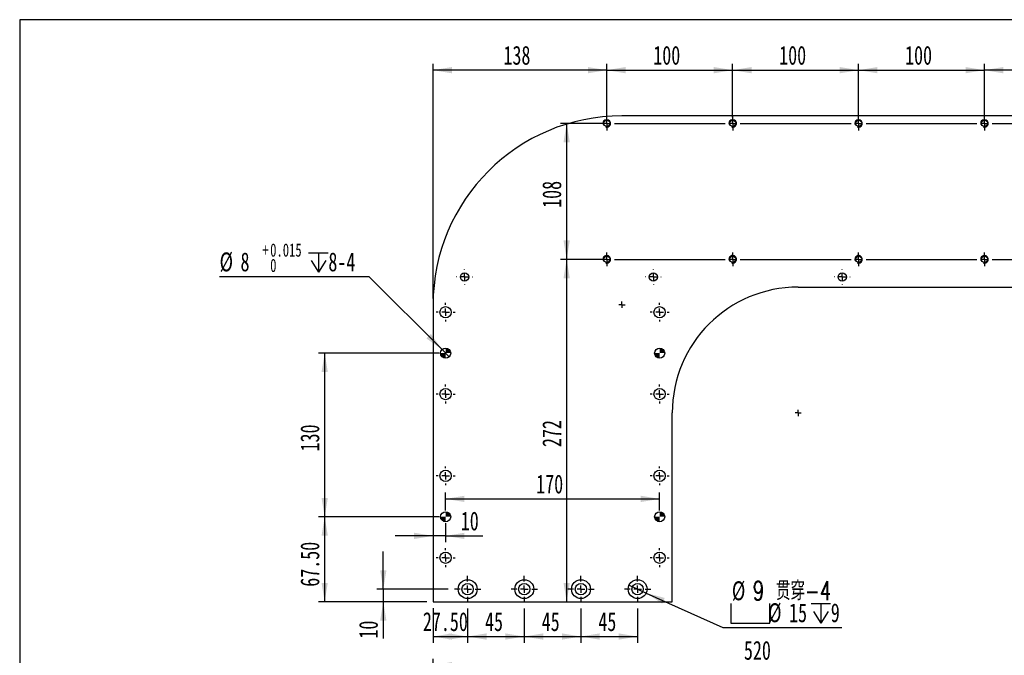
# Model space of a CAD drawing. Extents: x 20 to 448, y -22 to 279.
# Tile 3 of 5: x 20 to 176, y 178 to 279. Entities that reach past the tile are written whole.
import ezdxf

# ---------------------------------------------------------------- set-up
doc = ezdxf.new("R2010")
doc.units = 0
doc.linetypes.add('SLD-實線', pattern=[0])
doc.layers.get('0').update_dxf_attribs({"linetype": 'CONTINUOUS'})
doc.styles.add('SLDTEXTSTYLE0', font='TXT', dxfattribs={"width": 0.7})
doc.styles.add('SLDTEXTSTYLE1', font='TXT', dxfattribs={"width": 0.7, "bigfont": 'bigfont'})
doc.dimstyles.new('SLDDIMSTYLE0', dxfattribs={"dimtxt": 3, "dimasz": 3, "dimexe": 0, "dimexo": 0.0625, "dimgap": 0.75, "dimtad": 1, "dimlfac": 5, "dimrnd": 1e-09, "dimzin": 12, "dimdsep": 46, "dimtxsty": 'SLDTEXTSTYLE0', "dimsah": 1, "dimcen": 0.09, "dimadec": 0, "dimazin": 0, "dimtfac": 1, "dimtdec": 3, "dimtofl": 0, "dimtmove": 0, "dimatfit": 3, "dimfxl": 0, "dimtolj": 1, "dimtzin": 12, "dimarcsym": 0})
doc.dimstyles.new('SLDDIMSTYLE1', dxfattribs={"dimtxt": 3, "dimasz": 3, "dimexe": 0, "dimexo": 0.0625, "dimgap": 0.75, "dimtad": 1, "dimlfac": 5, "dimrnd": 1e-09, "dimzin": 4, "dimdsep": 46, "dimtxsty": 'SLDTEXTSTYLE0', "dimsah": 1, "dimcen": 0.09, "dimadec": 0, "dimazin": 0, "dimtfac": 1, "dimtdec": 3, "dimtofl": 0, "dimtmove": 0, "dimatfit": 3, "dimfxl": 0, "dimtolj": 1, "dimtzin": 12, "dimarcsym": 0})
doc.dimstyles.new('SLDDIMSTYLE2', dxfattribs={"dimtxt": 3, "dimasz": 3, "dimexe": 0, "dimexo": 0.0625, "dimgap": 0.75, "dimtad": 1, "dimlfac": 5, "dimrnd": 1e-09, "dimzin": 12, "dimdsep": 46, "dimtxsty": 'SLDTEXTSTYLE0', "dimsah": 1, "dimcen": 0.09, "dimadec": 0, "dimazin": 0, "dimtfac": 1, "dimtdec": 3, "dimtmove": 0, "dimatfit": 0, "dimfxl": 0, "dimtolj": 1, "dimtzin": 12, "dimarcsym": 0})
doc.dimstyles.new('SLDDIMSTYLE3', dxfattribs={"dimtxt": 3, "dimasz": 3, "dimexe": 0, "dimexo": 0.0625, "dimgap": 0.75, "dimtad": 0, "dimtih": 1, "dimtoh": 1, "dimlfac": 5, "dimrnd": 1e-09, "dimzin": 12, "dimdsep": 46, "dimtxsty": 'SLDTEXTSTYLE0', "dimblk1": 'NONE', "dimsah": 1, "dimcen": 0, "dimadec": 0, "dimazin": 0, "dimtfac": 1, "dimtdec": 3, "dimtmove": 0, "dimatfit": 3, "dimldrblk": 'NONE', "dimfxl": 0, "dimtolj": 1, "dimtzin": 12, "dimarcsym": 0})
doc.dimstyles.new('SLDDIMSTYLE4', dxfattribs={"dimtxt": 3, "dimasz": 3, "dimexe": 0, "dimexo": 0.0625, "dimgap": 0.75, "dimtad": 0, "dimtih": 1, "dimtoh": 1, "dimlfac": 5, "dimrnd": 1e-09, "dimzin": 12, "dimdsep": 46, "dimtxsty": 'SLDTEXTSTYLE0', "dimblk1": 'NONE', "dimsah": 1, "dimcen": 0, "dimadec": 0, "dimazin": 0, "dimtol": 1, "dimtp": 0.015, "dimtfac": 1, "dimtdec": 3, "dimtmove": 0, "dimatfit": 3, "dimldrblk": 'NONE', "dimfxl": 0, "dimtolj": 1, "dimarcsym": 0})

# ---------------------------------------------------------------- blocks, each defined once
blk = doc.blocks.new('_D')
at = {"color": 7, "linetype": 'SLD-實線', "transparency": 16777216}
for p, q in [((91.16, 184.92), (91.16, 179.49)), ((100.16, 184.92), (100.16, 179.49)), ((91.16, 180.49), (100.16, 180.49))]:
    blk.add_line(p, q, dxfattribs=at)
for points in [[(91.16, 180.49), (94.16, 179.99), (94.16, 180.99)], [(100.16, 180.49), (97.16, 180.99), (97.16, 179.99)]]:
    blk.add_solid(points, dxfattribs=at)
at = {"color": 7, "linetype": 'SLD-實線', "transparency": 16777216, "insert": (93.92, 184.36), "char_height": 3, "attachment_point": 1, "style": 'SLDTEXTSTYLE0'}
blk.add_mtext('45', dxfattribs=at)
blk = doc.blocks.new('_D_1')
at = {"color": 7, "linetype": 'SLD-實線', "transparency": 16777216}
for p, q in [((85.66, 185.02), (85.66, 179.49)), ((91.16, 184.92), (91.16, 179.49)), ((85.66, 180.49), (91.16, 180.49))]:
    blk.add_line(p, q, dxfattribs=at)
for points in [[(85.66, 180.49), (88.66, 179.99), (88.66, 180.99)], [(91.16, 180.49), (88.16, 180.99), (88.16, 179.99)]]:
    blk.add_solid(points, dxfattribs=at)
at = {"color": 7, "linetype": 'SLD-實線', "transparency": 16777216, "insert": (84.05, 184.36), "char_height": 3, "attachment_point": 1, "style": 'SLDTEXTSTYLE0'}
blk.add_mtext('27.50', dxfattribs=at)
blk = doc.blocks.new('_D_2')
at = {"color": 7, "linetype": 'SLD-實線', "transparency": 16777216}
for p, q in [((100.16, 184.92), (100.16, 179.49)), ((109.16, 184.92), (109.16, 179.49)), ((100.16, 180.49), (109.16, 180.49))]:
    blk.add_line(p, q, dxfattribs=at)
for points in [[(100.16, 180.49), (103.16, 179.99), (103.16, 180.99)], [(109.16, 180.49), (106.16, 180.99), (106.16, 179.99)]]:
    blk.add_solid(points, dxfattribs=at)
at = {"color": 7, "linetype": 'SLD-實線', "transparency": 16777216, "insert": (102.92, 184.36), "char_height": 3, "attachment_point": 1, "style": 'SLDTEXTSTYLE0'}
blk.add_mtext('45', dxfattribs=at)
blk = doc.blocks.new('_D_3')
at = {"color": 7, "linetype": 'SLD-實線', "transparency": 16777216}
for p, q in [((109.16, 184.92), (109.16, 179.49)), ((118.16, 184.92), (118.16, 179.49)), ((109.16, 180.49), (118.16, 180.49))]:
    blk.add_line(p, q, dxfattribs=at)
for points in [[(109.16, 180.49), (112.16, 179.99), (112.16, 180.99)], [(118.16, 180.49), (115.16, 180.99), (115.16, 179.99)]]:
    blk.add_solid(points, dxfattribs=at)
at = {"color": 7, "linetype": 'SLD-實線', "transparency": 16777216, "insert": (111.92, 184.36), "char_height": 3, "attachment_point": 1, "style": 'SLDTEXTSTYLE0'}
blk.add_mtext('45', dxfattribs=at)
blk = doc.blocks.new('_D_4')
at = {"color": 7, "linetype": 'SLD-實線', "transparency": 16777216}
for p, q in [((77.76, 188.02), (77.76, 194.02)), ((88.06, 188.02), (76.76, 188.02)), ((77.76, 188.02), (77.76, 186.02)), ((84.66, 186.02), (76.76, 186.02)), ((77.76, 186.02), (77.76, 180.16))]:
    blk.add_line(p, q, dxfattribs=at)
for points in [[(77.76, 188.02), (78.26, 191.02), (77.26, 191.02)], [(77.76, 186.02), (77.26, 183.02), (78.26, 183.02)]]:
    blk.add_solid(points, dxfattribs=at)
at = {"color": 7, "linetype": 'SLD-實線', "transparency": 16777216, "insert": (73.89, 180.16), "char_height": 3, "attachment_point": 1, "rotation": 90, "style": 'SLDTEXTSTYLE0'}
blk.add_mtext('10', dxfattribs=at)
blk = doc.blocks.new('SW_SYMBOL_HOLE_SPOT')
at = {"color": 0, "linetype": 'SLD-實線'}
for p, q in [((0, 875), (0, 75)), ((1600, 75), (1600, 875)), ((0, 75), (1600, 75))]:
    blk.add_line(p, q, dxfattribs=at)
blk = doc.blocks.new('SW_SYMBOL_HOLE_DEPTH')
at = {"color": 0, "linetype": 'SLD-實線'}
for p, q in [((0, 875), (800, 875)), ((400, 875), (400, 75)), ((100, 555), (400, 75)), ((700, 555), (400, 75))]:
    blk.add_line(p, q, dxfattribs=at)
blk = doc.blocks.new('_D_5')
at = {"color": 7, "linetype": 'SLD-實線', "transparency": 16777216}
for p, q in [((116.8, 188.64), (119.53, 187.4)), ((119.53, 187.4), (131.71, 181.91)), ((131.71, 181.91), (150.6, 181.91))]:
    blk.add_line(p, q, dxfattribs=at)
blk.add_solid([(119.53, 187.4), (122.06, 185.71), (122.47, 186.62)], dxfattribs=at)
at = {"color": 7, "linetype": 'SLD-實線', "transparency": 16777216, "xscale": 0.003867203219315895, "yscale": 0.003867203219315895, "zscale": 0.003867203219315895}
for name, p in [('SW_SYMBOL_HOLE_SPOT', (132.96, 182.34)), ('SW_SYMBOL_HOLE_DEPTH', (145.71, 182.34))]:
    blk.add_blockref(name, p, dxfattribs=at)
at = {"color": 7, "linetype": 'SLD-實線', "transparency": 16777216, "char_height": 3, "attachment_point": 1}
for s, insert, style in [('%%c', (133.14, 189.26), 'SLDTEXTSTYLE0'), ('9 贯\\M+190FA-4', (136.46, 189.26), 'SLDTEXTSTYLE1'), ('%%c', (138.9, 185.77), 'SLDTEXTSTYLE0'), ('15', (142.22, 185.77), 'SLDTEXTSTYLE0'), ('9', (148.85, 185.77), 'SLDTEXTSTYLE0')]:
    blk.add_mtext(s, dxfattribs=dict(at, insert=insert, style=style))
blk = doc.blocks.new('_NONE')
blk = doc.blocks.new('_D_6')
at = {"color": 7, "linetype": 'SLD-實線', "transparency": 16777216}
for p, q in [((86.66, 199.52), (67.45, 199.52)), ((68.45, 186.02), (68.45, 199.52)), ((84.66, 186.02), (67.45, 186.02))]:
    blk.add_line(p, q, dxfattribs=at)
for points in [[(68.45, 199.52), (67.95, 196.52), (68.95, 196.52)], [(68.45, 186.02), (68.95, 189.02), (67.95, 189.02)]]:
    blk.add_solid(points, dxfattribs=at)
at = {"color": 7, "linetype": 'SLD-實線', "transparency": 16777216, "insert": (64.59, 188.4), "char_height": 3, "attachment_point": 1, "rotation": 90, "style": 'SLDTEXTSTYLE0'}
blk.add_mtext('67.50', dxfattribs=at)
blk = doc.blocks.new('_D_7')
at = {"color": 7, "linetype": 'SLD-實線', "transparency": 16777216}
for p, q in [((86.66, 225.52), (67.45, 225.52)), ((68.45, 199.52), (68.45, 225.52)), ((86.66, 199.52), (67.45, 199.52))]:
    blk.add_line(p, q, dxfattribs=at)
for points in [[(68.45, 225.52), (67.95, 222.52), (68.95, 222.52)], [(68.45, 199.52), (68.95, 202.52), (67.95, 202.52)]]:
    blk.add_solid(points, dxfattribs=at)
at = {"color": 7, "linetype": 'SLD-實線', "transparency": 16777216, "insert": (64.59, 209.9), "char_height": 3, "attachment_point": 1, "rotation": 90, "style": 'SLDTEXTSTYLE0'}
blk.add_mtext('130', dxfattribs=at)
blk = doc.blocks.new('_D_8')
at = {"color": 7, "linetype": 'SLD-實線', "transparency": 16777216}
for p, q in [((87.66, 198.52), (87.66, 195.48)), ((85.66, 196.48), (79.66, 196.48)), ((87.66, 196.48), (85.66, 196.48)), ((87.66, 196.48), (93.56, 196.48))]:
    blk.add_line(p, q, dxfattribs=at)
for points in [[(85.66, 196.48), (82.66, 196.98), (82.66, 195.98)], [(87.66, 196.48), (90.66, 195.98), (90.66, 196.98)]]:
    blk.add_solid(points, dxfattribs=at)
at = {"color": 7, "linetype": 'SLD-實線', "transparency": 16777216, "insert": (90.07, 200.35), "char_height": 3, "attachment_point": 1, "style": 'SLDTEXTSTYLE0'}
blk.add_mtext('10', dxfattribs=at)
blk = doc.blocks.new('_D_9')
at = {"color": 7, "linetype": 'SLD-實線', "transparency": 16777216}
for p, q in [((87.66, 200.52), (87.66, 203.36)), ((121.66, 200.52), (121.66, 203.36)), ((87.66, 202.36), (121.66, 202.36))]:
    blk.add_line(p, q, dxfattribs=at)
for points in [[(87.66, 202.36), (90.66, 201.86), (90.66, 202.86)], [(121.66, 202.36), (118.66, 202.86), (118.66, 201.86)]]:
    blk.add_solid(points, dxfattribs=at)
at = {"color": 7, "linetype": 'SLD-實線', "transparency": 16777216, "insert": (102.05, 206.22), "char_height": 3, "attachment_point": 1, "style": 'SLDTEXTSTYLE0'}
blk.add_mtext('170', dxfattribs=at)
blk = doc.blocks.new('_D_10')
at = {"color": 7, "linetype": 'SLD-實線', "transparency": 16777216}
for p, q in [((75.53, 237.65), (51.76, 237.65)), ((87.1, 226.08), (75.53, 237.65)), ((88.23, 224.95), (87.1, 226.08))]:
    blk.add_line(p, q, dxfattribs=at)
blk.add_solid([(87.1, 226.08), (85.33, 228.56), (84.62, 227.85)], dxfattribs=at)
at = {"color": 7, "linetype": 'SLD-實線', "transparency": 16777216, "xscale": 0.003867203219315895, "yscale": 0.003867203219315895, "zscale": 0.003867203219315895}
blk.add_blockref('SW_SYMBOL_HOLE_DEPTH', (65.9, 238.08), dxfattribs=at)
at = {"color": 7, "linetype": 'SLD-實線', "transparency": 16777216, "attachment_point": 1, "style": 'SLDTEXTSTYLE0'}
for s, insert, char_height in [('+', (58.57, 242.95), 2.1), ('0.015', (59.79, 242.95), 2.1), ('%%c', (51.76, 241.52), 3), ('8', (55.08, 241.52), 3), ('8-4', (69.04, 241.52), 3), ('0', (59.79, 240.51), 2.1)]:
    blk.add_mtext(s, dxfattribs=dict(at, insert=insert, char_height=char_height))
blk = doc.blocks.new('_D_11')
at = {"color": 7, "linetype": 'SLD-實線', "transparency": 16777216}
for p, q in [((112.26, 262.02), (105.89, 262.02)), ((106.89, 262.02), (106.89, 240.42)), ((112.26, 240.42), (105.89, 240.42))]:
    blk.add_line(p, q, dxfattribs=at)
for points in [[(106.89, 262.02), (106.39, 259.02), (107.39, 259.02)], [(106.89, 240.42), (107.39, 243.42), (106.39, 243.42)]]:
    blk.add_solid(points, dxfattribs=at)
at = {"color": 7, "linetype": 'SLD-實線', "transparency": 16777216, "insert": (103.02, 248.6), "char_height": 3, "attachment_point": 1, "rotation": 90, "style": 'SLDTEXTSTYLE0'}
blk.add_mtext('108', dxfattribs=at)
blk = doc.blocks.new('_D_12')
at = {"color": 7, "linetype": 'SLD-實線', "transparency": 16777216}
for p, q in [((112.26, 240.42), (105.89, 240.42)), ((106.89, 240.42), (106.89, 186.02))]:
    blk.add_line(p, q, dxfattribs=at)
for points in [[(106.89, 240.42), (106.39, 237.42), (107.39, 237.42)], [(106.89, 186.02), (107.39, 189.02), (106.39, 189.02)]]:
    blk.add_solid(points, dxfattribs=at)
at = {"color": 7, "linetype": 'SLD-實線', "transparency": 16777216, "insert": (103.02, 210.6), "char_height": 3, "attachment_point": 1, "rotation": 90, "style": 'SLDTEXTSTYLE0'}
blk.add_mtext('272', dxfattribs=at)
blk = doc.blocks.new('_D_13')
at = {"color": 7, "linetype": 'SLD-實線', "transparency": 16777216}
for p, q in [((85.66, 234.22), (85.66, 271.48)), ((113.26, 263.02), (113.26, 271.48)), ((113.26, 270.48), (85.66, 270.48))]:
    blk.add_line(p, q, dxfattribs=at)
for points in [[(85.66, 270.48), (88.66, 269.98), (88.66, 270.98)], [(113.26, 270.48), (110.26, 270.98), (110.26, 269.98)]]:
    blk.add_solid(points, dxfattribs=at)
at = {"color": 7, "linetype": 'SLD-實線', "transparency": 16777216, "insert": (96.85, 274.35), "char_height": 3, "attachment_point": 1, "style": 'SLDTEXTSTYLE0'}
blk.add_mtext('138', dxfattribs=at)
blk = doc.blocks.new('_D_14')
at = {"color": 7, "linetype": 'SLD-實線', "transparency": 16777216}
for p, q in [((113.26, 263.02), (113.26, 271.48)), ((133.26, 264.12), (133.26, 271.48)), ((113.26, 270.48), (133.26, 270.48))]:
    blk.add_line(p, q, dxfattribs=at)
for points in [[(113.26, 270.48), (116.26, 269.98), (116.26, 270.98)], [(133.26, 270.48), (130.26, 270.98), (130.26, 269.98)]]:
    blk.add_solid(points, dxfattribs=at)
at = {"color": 7, "linetype": 'SLD-實線', "transparency": 16777216, "insert": (120.65, 274.35), "char_height": 3, "attachment_point": 1, "style": 'SLDTEXTSTYLE0'}
blk.add_mtext('100', dxfattribs=at)
blk = doc.blocks.new('_D_15')
at = {"color": 7, "linetype": 'SLD-實線', "transparency": 16777216}
for p, q in [((133.26, 263.02), (133.26, 271.48)), ((153.26, 263.02), (153.26, 271.48)), ((133.26, 270.48), (153.26, 270.48))]:
    blk.add_line(p, q, dxfattribs=at)
for points in [[(133.26, 270.48), (136.26, 269.98), (136.26, 270.98)], [(153.26, 270.48), (150.26, 270.98), (150.26, 269.98)]]:
    blk.add_solid(points, dxfattribs=at)
at = {"color": 7, "linetype": 'SLD-實線', "transparency": 16777216, "insert": (140.65, 274.35), "char_height": 3, "attachment_point": 1, "style": 'SLDTEXTSTYLE0'}
blk.add_mtext('100', dxfattribs=at)
blk = doc.blocks.new('_D_16')
at = {"color": 7, "linetype": 'SLD-實線', "transparency": 16777216}
for p, q in [((153.26, 263.02), (153.26, 271.48)), ((173.26, 263.02), (173.26, 271.48)), ((153.26, 270.48), (173.26, 270.48))]:
    blk.add_line(p, q, dxfattribs=at)
for points in [[(153.26, 270.48), (156.26, 269.98), (156.26, 270.98)], [(173.26, 270.48), (170.26, 270.98), (170.26, 269.98)]]:
    blk.add_solid(points, dxfattribs=at)
at = {"color": 7, "linetype": 'SLD-實線', "transparency": 16777216, "insert": (160.65, 274.35), "char_height": 3, "attachment_point": 1, "style": 'SLDTEXTSTYLE0'}
blk.add_mtext('100', dxfattribs=at)
blk = doc.blocks.new('_D_17')
at = {"color": 7, "linetype": 'SLD-實線', "transparency": 16777216}
for p, q in [((173.26, 263.02), (173.26, 271.48)), ((193.26, 263.02), (193.26, 271.48)), ((193.26, 270.48), (173.26, 270.48))]:
    blk.add_line(p, q, dxfattribs=at)
for points in [[(173.26, 270.48), (176.26, 269.98), (176.26, 270.98)], [(193.26, 270.48), (190.26, 270.98), (190.26, 269.98)]]:
    blk.add_solid(points, dxfattribs=at)
at = {"color": 7, "linetype": 'SLD-實線', "transparency": 16777216, "insert": (180.65, 274.35), "char_height": 3, "attachment_point": 1, "style": 'SLDTEXTSTYLE0'}
blk.add_mtext('100', dxfattribs=at)
blk = doc.blocks.new('SW_CENTERMARKSYMBOL_0')
at = {"color": 0, "linetype": 'SLD-實線'}
for q in [(-0.5, 0), (0, 0.5), (0, -0.5), (0.5, 0)]:
    blk.add_line((0, 0), q, dxfattribs=at)
blk = doc.blocks.new('SW_CENTERMARKSYMBOL_1')
at = {"color": 0, "linetype": 'SLD-實線'}
for q in [(-0.5, 0), (0, 0.5), (0, -0.5), (0.5, 0)]:
    blk.add_line((0, 0), q, dxfattribs=at)
blk = doc.blocks.new('SW_CENTERMARKSYMBOL_2')
at = {"color": 0, "linetype": 'SLD-實線'}
for p, q in [((0, 1.2), (0, 2.1)), ((-1.2, 0), (-2.1, 0)), ((0, 0), (-0.6, 0)), ((0, 0), (0, 0.6)), ((0, 0), (0, -0.6)), ((0, 0), (0.6, 0)), ((1.2, 0), (2.1, 0)), ((0, -1.2), (0, -2.1))]:
    blk.add_line(p, q, dxfattribs=at)
blk = doc.blocks.new('SW_CENTERMARKSYMBOL_3')
at = {"color": 0, "linetype": 'SLD-實線'}
for p, q in [((0, 1.2), (0, 2.1)), ((-1.2, 0), (-2.1, 0)), ((0, 0), (-0.6, 0)), ((0, 0), (0, 0.6)), ((0, 0), (0, -0.6)), ((0, 0), (0.6, 0)), ((1.2, 0), (2.1, 0)), ((0, -1.2), (0, -2.1))]:
    blk.add_line(p, q, dxfattribs=at)
blk = doc.blocks.new('SW_CENTERMARKSYMBOL_4')
at = {"color": 0, "linetype": 'SLD-實線'}
for p, q in [((0, 1.2), (0, 2.1)), ((-1.2, 0), (-2.1, 0)), ((0, 0), (-0.6, 0)), ((0, 0), (0, 0.6)), ((0, 0), (0, -0.6)), ((0, 0), (0.6, 0)), ((1.2, 0), (2.1, 0)), ((0, -1.2), (0, -2.1))]:
    blk.add_line(p, q, dxfattribs=at)
blk = doc.blocks.new('SW_CENTERMARKSYMBOL_5')
at = {"color": 0, "linetype": 'SLD-實線'}
for p, q in [((0, 1.2), (0, 2.1)), ((-1.2, 0), (-2.1, 0)), ((0, 0), (-0.6, 0)), ((0, 0), (0, 0.6)), ((0, 0), (0, -0.6)), ((0, 0), (0.6, 0)), ((1.2, 0), (2.1, 0)), ((0, -1.2), (0, -2.1))]:
    blk.add_line(p, q, dxfattribs=at)
blk = doc.blocks.new('SW_CENTERMARKSYMBOL_6')
at = {"color": 0, "linetype": 'SLD-實線'}
for p, q in [((-1.2, 0), (-1.5, 0)), ((0, 0), (-0.6, 0)), ((0, 1.2), (0, 1.5)), ((0, 0), (0, 0.6)), ((0, 0), (0, -0.6)), ((0, 0), (0.6, 0)), ((1.2, 0), (1.5, 0)), ((0, -1.2), (0, -1.5))]:
    blk.add_line(p, q, dxfattribs=at)
blk = doc.blocks.new('SW_CENTERMARKSYMBOL_7')
at = {"color": 0, "linetype": 'SLD-實線'}
for p, q in [((-1.2, 0), (-1.5, 0)), ((0, 0), (-0.6, 0)), ((0, 1.2), (0, 1.5)), ((0, 0), (0, 0.6)), ((0, 0), (0, -0.6)), ((0, 0), (0.6, 0)), ((1.2, 0), (1.5, 0)), ((0, -1.2), (0, -1.5))]:
    blk.add_line(p, q, dxfattribs=at)
blk = doc.blocks.new('SW_CENTERMARKSYMBOL_8')
at = {"color": 0, "linetype": 'SLD-實線'}
for p, q in [((-1.2, 0), (-1.5, 0)), ((0, 0), (-0.6, 0)), ((0, 1.2), (0, 1.5)), ((0, 0), (0, 0.6)), ((0, 0), (0, -0.6)), ((0, 0), (0.6, 0)), ((1.2, 0), (1.5, 0)), ((0, -1.2), (0, -1.5))]:
    blk.add_line(p, q, dxfattribs=at)
blk = doc.blocks.new('SW_CENTERMARKSYMBOL_9')
at = {"color": 0, "linetype": 'SLD-實線'}
for p, q in [((-1.2, 0), (-1.5, 0)), ((0, 0), (-0.6, 0)), ((0, 1.2), (0, 1.5)), ((0, 0), (0, 0.6)), ((0, 0), (0, -0.6)), ((0, 0), (0.6, 0)), ((1.2, 0), (1.5, 0)), ((0, -1.2), (0, -1.5))]:
    blk.add_line(p, q, dxfattribs=at)
blk = doc.blocks.new('SW_CENTERMARKSYMBOL_10')
at = {"color": 0, "linetype": 'SLD-實線'}
for p, q in [((-1.2, 0), (-1.5, 0)), ((0, 0), (-0.6, 0)), ((0, 1.2), (0, 1.5)), ((0, 0), (0, 0.6)), ((0, 0), (0, -0.6)), ((0, 0), (0.6, 0)), ((1.2, 0), (1.5, 0)), ((0, -1.2), (0, -1.5))]:
    blk.add_line(p, q, dxfattribs=at)
blk = doc.blocks.new('SW_CENTERMARKSYMBOL_11')
at = {"color": 0, "linetype": 'SLD-實線'}
for p, q in [((-1.2, 0), (-1.5, 0)), ((0, 0), (-0.6, 0)), ((0, 1.2), (0, 1.5)), ((0, 0), (0, 0.6)), ((0, 0), (0, -0.6)), ((0, 0), (0.6, 0)), ((1.2, 0), (1.5, 0)), ((0, -1.2), (0, -1.5))]:
    blk.add_line(p, q, dxfattribs=at)
blk = doc.blocks.new('SW_CENTERMARKSYMBOL_12')
at = {"color": 0, "linetype": 'SLD-實線'}
for p, q in [((-1.2, 0), (-1.5, 0)), ((0, 0), (-0.6, 0)), ((0, 1.2), (0, 1.5)), ((0, 0), (0, 0.6)), ((0, 0), (0, -0.6)), ((0, 0), (0.6, 0)), ((1.2, 0), (1.5, 0)), ((0, -1.2), (0, -1.5))]:
    blk.add_line(p, q, dxfattribs=at)
blk = doc.blocks.new('SW_CENTERMARKSYMBOL_13')
at = {"color": 0, "linetype": 'SLD-實線'}
for p, q in [((-1.2, 0), (-1.5, 0)), ((0, 0), (-0.6, 0)), ((0, 1.2), (0, 1.5)), ((0, 0), (0, 0.6)), ((0, 0), (0, -0.6)), ((0, 0), (0.6, 0)), ((1.2, 0), (1.5, 0)), ((0, -1.2), (0, -1.5))]:
    blk.add_line(p, q, dxfattribs=at)
blk = doc.blocks.new('SW_CENTERMARKSYMBOL_18')
at = {"color": 0, "linetype": 'SLD-實線'}
for p, q in [((-1.2, 0), (-1.26, 0)), ((0, 0), (-0.6, 0)), ((0, 1.2), (0, 1.26)), ((0, 0), (0, 0.6)), ((0, 0), (0, -0.6)), ((0, 0), (0.6, 0)), ((1.2, 0), (1.26, 0)), ((0, -1.2), (0, -1.26))]:
    blk.add_line(p, q, dxfattribs=at)
blk = doc.blocks.new('SW_CENTERMARKSYMBOL_19')
at = {"color": 0, "linetype": 'SLD-實線'}
for p, q in [((-1.2, 0), (-1.26, 0)), ((0, 0), (-0.6, 0)), ((0, 1.2), (0, 1.26)), ((0, 0), (0, 0.6)), ((0, 0), (0, -0.6)), ((0, 0), (0.6, 0)), ((1.2, 0), (1.26, 0)), ((0, -1.2), (0, -1.26))]:
    blk.add_line(p, q, dxfattribs=at)
blk = doc.blocks.new('SW_CENTERMARKSYMBOL_20')
at = {"color": 0, "linetype": 'SLD-實線'}
for p, q in [((-1.2, 0), (-1.26, 0)), ((0, 0), (-0.6, 0)), ((0, 1.2), (0, 1.26)), ((0, 0), (0, 0.6)), ((0, 0), (0, -0.6)), ((0, 0), (0.6, 0)), ((1.2, 0), (1.26, 0)), ((0, -1.2), (0, -1.26))]:
    blk.add_line(p, q, dxfattribs=at)
blk = doc.blocks.new('SW_CENTERMARKSYMBOL_21')
at = {"color": 0, "linetype": 'SLD-實線'}
for p, q in [((-20.6, 0), (-21.1, 0)), ((-20, 0), (-20.6, 0)), ((-20, 0.6), (-20, 1.1)), ((-20, 0), (-20, 0.6)), ((-20, 0), (-20, -0.6)), ((-20, 0), (-19.4, 0)), ((-18.8, 0), (-1.2, 0)), ((0, 0), (-0.6, 0)), ((0, 0.6), (0, 1.1)), ((0, 0), (0, 0.6)), ((0, 0), (0, -0.6)), ((0, 0), (0.6, 0)), ((1.2, 0), (18.8, 0)), ((20, 0), (19.4, 0)), ((20, 0.6), (20, 1.1)), ((20, 0), (20, 0.6)), ((20, 0), (20, -0.6)), ((20, 0), (20.6, 0)), ((21.2, 0), (38.8, 0)), ((40, 0), (39.4, 0)), ((40, 0.6), (40, 1.1)), ((40, 0), (40, 0.6)), ((40, 0), (40, -0.6)), ((40, 0), (40.6, 0)), ((41.2, 0), (58.8, 0)), ((-20, -0.6), (-20, -1.1)), ((0, -0.6), (0, -1.1)), ((20, -0.6), (20, -1.1)), ((40, -0.6), (40, -1.1))]:
    blk.add_line(p, q, dxfattribs=at)
blk = doc.blocks.new('SW_CENTERMARKSYMBOL_22')
at = {"color": 0, "linetype": 'SLD-實線'}
for p, q in [((-20.6, 0), (-21.1, 0)), ((-20, 0), (-20.6, 0)), ((-20, 0.6), (-20, 1.1)), ((-20, 0), (-20, 0.6)), ((-20, 0), (-20, -0.6)), ((-20, 0), (-19.4, 0)), ((-18.8, 0), (-1.2, 0)), ((0, 0), (-0.6, 0)), ((0, 0.6), (0, 1.1)), ((0, 0), (0, 0.6)), ((0, 0), (0, -0.6)), ((0, 0), (0.6, 0)), ((1.2, 0), (18.8, 0)), ((20, 0), (19.4, 0)), ((20, 0.6), (20, 1.1)), ((20, 0), (20, 0.6)), ((20, 0), (20, -0.6)), ((20, 0), (20.6, 0)), ((21.2, 0), (38.8, 0)), ((40, 0), (39.4, 0)), ((40, 0.6), (40, 1.1)), ((40, 0), (40, 0.6)), ((40, 0), (40, -0.6)), ((40, 0), (40.6, 0)), ((41.2, 0), (58.8, 0)), ((-20, -0.6), (-20, -1.1)), ((0, -0.6), (0, -1.1)), ((20, -0.6), (20, -1.1)), ((40, -0.6), (40, -1.1))]:
    blk.add_line(p, q, dxfattribs=at)
blk = doc.blocks.new('*U105')
at = {"color": 0, "linetype": 'Continuous'}
for points in [[(0, 0), (0, 0.8), (0.14, 0)], [(0.14, 0), (0, 0.8), (0.14, 0.79)], [(0.14, 0), (0.14, 0.79), (0.27, 0)], [(0.27, 0), (0.14, 0.79), (0.27, 0.75)], [(0.27, 0), (0.27, 0.75), (0.4, 0)], [(0.4, 0), (0.27, 0.75), (0.4, 0.69)], [(0.4, 0), (0.4, 0.69), (0.51, 0)], [(0.51, 0), (0.4, 0.69), (0.51, 0.61)], [(0.51, 0), (0.51, 0.61), (0.61, 0)], [(0.61, 0), (0.51, 0.61), (0.61, 0.51)], [(0.61, 0), (0.61, 0.51), (0.69, 0)], [(0.69, 0), (0.61, 0.51), (0.69, 0.4)], [(0.69, 0), (0.69, 0.4), (0.75, 0)], [(0.75, 0), (0.69, 0.4), (0.75, 0.27)], [(0.75, 0), (0.75, 0.27), (0.79, 0)], [(0.79, 0), (0.75, 0.27), (0.79, 0.14)], [(0.79, 0), (0.79, 0.14), (0.8, 0)]]:
    blk.add_solid(points, dxfattribs=at)
blk = doc.blocks.new('*U106')
at = {"color": 0, "linetype": 'Continuous'}
for points in [[(-0.79, -0.14), (-0.8, 0), (-0.79, 0)], [(-0.79, -0.14), (-0.79, 0), (-0.75, -0.27)], [(-0.75, -0.27), (-0.79, 0), (-0.75, 0)], [(-0.75, -0.27), (-0.75, 0), (-0.69, -0.4)], [(-0.69, -0.4), (-0.75, 0), (-0.69, 0)], [(-0.69, -0.4), (-0.69, 0), (-0.61, -0.51)], [(-0.61, -0.51), (-0.69, 0), (-0.61, 0)], [(-0.61, -0.51), (-0.61, 0), (-0.51, -0.61)], [(-0.51, -0.61), (-0.61, 0), (-0.51, 0)], [(-0.51, -0.61), (-0.51, 0), (-0.4, -0.69)], [(-0.4, -0.69), (-0.51, 0), (-0.4, 0)], [(-0.4, -0.69), (-0.4, 0), (-0.27, -0.75)], [(-0.27, -0.75), (-0.4, 0), (-0.27, 0)], [(-0.27, -0.75), (-0.27, 0), (-0.14, -0.79)], [(-0.14, -0.79), (-0.27, 0), (-0.14, 0)], [(-0.14, -0.79), (-0.14, 0), (0, -0.8)], [(0, -0.8), (-0.14, 0), (0, 0)]]:
    blk.add_solid(points, dxfattribs=at)
blk = doc.blocks.new('SW_DOWELSYMBOL_0')
at = {"color": 0, "linetype": 'SLD-實線'}
blk.add_circle((0, 0), 0.8, dxfattribs=at)
for name in ['*U106', '*U105']:
    blk.add_blockref(name, (0, 0), dxfattribs=at)
blk = doc.blocks.new('*U107')
at = {"color": 0, "linetype": 'Continuous'}
for points in [[(0, 0), (0, 0.8), (0.14, 0)], [(0.14, 0), (0, 0.8), (0.14, 0.79)], [(0.14, 0), (0.14, 0.79), (0.27, 0)], [(0.27, 0), (0.14, 0.79), (0.27, 0.75)], [(0.27, 0), (0.27, 0.75), (0.4, 0)], [(0.4, 0), (0.27, 0.75), (0.4, 0.69)], [(0.4, 0), (0.4, 0.69), (0.51, 0)], [(0.51, 0), (0.4, 0.69), (0.51, 0.61)], [(0.51, 0), (0.51, 0.61), (0.61, 0)], [(0.61, 0), (0.51, 0.61), (0.61, 0.51)], [(0.61, 0), (0.61, 0.51), (0.69, 0)], [(0.69, 0), (0.61, 0.51), (0.69, 0.4)], [(0.69, 0), (0.69, 0.4), (0.75, 0)], [(0.75, 0), (0.69, 0.4), (0.75, 0.27)], [(0.75, 0), (0.75, 0.27), (0.79, 0)], [(0.79, 0), (0.75, 0.27), (0.79, 0.14)], [(0.79, 0), (0.79, 0.14), (0.8, 0)]]:
    blk.add_solid(points, dxfattribs=at)
blk = doc.blocks.new('*U108')
at = {"color": 0, "linetype": 'Continuous'}
for points in [[(-0.79, -0.14), (-0.8, 0), (-0.79, 0)], [(-0.79, -0.14), (-0.79, 0), (-0.75, -0.27)], [(-0.75, -0.27), (-0.79, 0), (-0.75, 0)], [(-0.75, -0.27), (-0.75, 0), (-0.69, -0.4)], [(-0.69, -0.4), (-0.75, 0), (-0.69, 0)], [(-0.69, -0.4), (-0.69, 0), (-0.61, -0.51)], [(-0.61, -0.51), (-0.69, 0), (-0.61, 0)], [(-0.61, -0.51), (-0.61, 0), (-0.51, -0.61)], [(-0.51, -0.61), (-0.61, 0), (-0.51, 0)], [(-0.51, -0.61), (-0.51, 0), (-0.4, -0.69)], [(-0.4, -0.69), (-0.51, 0), (-0.4, 0)], [(-0.4, -0.69), (-0.4, 0), (-0.27, -0.75)], [(-0.27, -0.75), (-0.4, 0), (-0.27, 0)], [(-0.27, -0.75), (-0.27, 0), (-0.14, -0.79)], [(-0.14, -0.79), (-0.27, 0), (-0.14, 0)], [(-0.14, -0.79), (-0.14, 0), (0, -0.8)], [(0, -0.8), (-0.14, 0), (0, 0)]]:
    blk.add_solid(points, dxfattribs=at)
blk = doc.blocks.new('SW_DOWELSYMBOL_1')
at = {"color": 0, "linetype": 'SLD-實線'}
blk.add_circle((0, 0), 0.8, dxfattribs=at)
for name in ['*U108', '*U107']:
    blk.add_blockref(name, (0, 0), dxfattribs=at)
blk = doc.blocks.new('*U109')
at = {"color": 0, "linetype": 'Continuous'}
for points in [[(0, 0), (0, 0.8), (0.14, 0)], [(0.14, 0), (0, 0.8), (0.14, 0.79)], [(0.14, 0), (0.14, 0.79), (0.27, 0)], [(0.27, 0), (0.14, 0.79), (0.27, 0.75)], [(0.27, 0), (0.27, 0.75), (0.4, 0)], [(0.4, 0), (0.27, 0.75), (0.4, 0.69)], [(0.4, 0), (0.4, 0.69), (0.51, 0)], [(0.51, 0), (0.4, 0.69), (0.51, 0.61)], [(0.51, 0), (0.51, 0.61), (0.61, 0)], [(0.61, 0), (0.51, 0.61), (0.61, 0.51)], [(0.61, 0), (0.61, 0.51), (0.69, 0)], [(0.69, 0), (0.61, 0.51), (0.69, 0.4)], [(0.69, 0), (0.69, 0.4), (0.75, 0)], [(0.75, 0), (0.69, 0.4), (0.75, 0.27)], [(0.75, 0), (0.75, 0.27), (0.79, 0)], [(0.79, 0), (0.75, 0.27), (0.79, 0.14)], [(0.79, 0), (0.79, 0.14), (0.8, 0)]]:
    blk.add_solid(points, dxfattribs=at)
blk = doc.blocks.new('*U110')
at = {"color": 0, "linetype": 'Continuous'}
for points in [[(-0.79, -0.14), (-0.8, 0), (-0.79, 0)], [(-0.79, -0.14), (-0.79, 0), (-0.75, -0.27)], [(-0.75, -0.27), (-0.79, 0), (-0.75, 0)], [(-0.75, -0.27), (-0.75, 0), (-0.69, -0.4)], [(-0.69, -0.4), (-0.75, 0), (-0.69, 0)], [(-0.69, -0.4), (-0.69, 0), (-0.61, -0.51)], [(-0.61, -0.51), (-0.69, 0), (-0.61, 0)], [(-0.61, -0.51), (-0.61, 0), (-0.51, -0.61)], [(-0.51, -0.61), (-0.61, 0), (-0.51, 0)], [(-0.51, -0.61), (-0.51, 0), (-0.4, -0.69)], [(-0.4, -0.69), (-0.51, 0), (-0.4, 0)], [(-0.4, -0.69), (-0.4, 0), (-0.27, -0.75)], [(-0.27, -0.75), (-0.4, 0), (-0.27, 0)], [(-0.27, -0.75), (-0.27, 0), (-0.14, -0.79)], [(-0.14, -0.79), (-0.27, 0), (-0.14, 0)], [(-0.14, -0.79), (-0.14, 0), (0, -0.8)], [(0, -0.8), (-0.14, 0), (0, 0)]]:
    blk.add_solid(points, dxfattribs=at)
blk = doc.blocks.new('SW_DOWELSYMBOL_2')
at = {"color": 0, "linetype": 'SLD-實線'}
blk.add_circle((0, 0), 0.8, dxfattribs=at)
for name in ['*U110', '*U109']:
    blk.add_blockref(name, (0, 0), dxfattribs=at)
blk = doc.blocks.new('*U111')
at = {"color": 0, "linetype": 'Continuous'}
for points in [[(0, 0), (0, 0.8), (0.14, 0)], [(0.14, 0), (0, 0.8), (0.14, 0.79)], [(0.14, 0), (0.14, 0.79), (0.27, 0)], [(0.27, 0), (0.14, 0.79), (0.27, 0.75)], [(0.27, 0), (0.27, 0.75), (0.4, 0)], [(0.4, 0), (0.27, 0.75), (0.4, 0.69)], [(0.4, 0), (0.4, 0.69), (0.51, 0)], [(0.51, 0), (0.4, 0.69), (0.51, 0.61)], [(0.51, 0), (0.51, 0.61), (0.61, 0)], [(0.61, 0), (0.51, 0.61), (0.61, 0.51)], [(0.61, 0), (0.61, 0.51), (0.69, 0)], [(0.69, 0), (0.61, 0.51), (0.69, 0.4)], [(0.69, 0), (0.69, 0.4), (0.75, 0)], [(0.75, 0), (0.69, 0.4), (0.75, 0.27)], [(0.75, 0), (0.75, 0.27), (0.79, 0)], [(0.79, 0), (0.75, 0.27), (0.79, 0.14)], [(0.79, 0), (0.79, 0.14), (0.8, 0)]]:
    blk.add_solid(points, dxfattribs=at)
blk = doc.blocks.new('*U112')
at = {"color": 0, "linetype": 'Continuous'}
for points in [[(-0.79, -0.14), (-0.8, 0), (-0.79, 0)], [(-0.79, -0.14), (-0.79, 0), (-0.75, -0.27)], [(-0.75, -0.27), (-0.79, 0), (-0.75, 0)], [(-0.75, -0.27), (-0.75, 0), (-0.69, -0.4)], [(-0.69, -0.4), (-0.75, 0), (-0.69, 0)], [(-0.69, -0.4), (-0.69, 0), (-0.61, -0.51)], [(-0.61, -0.51), (-0.69, 0), (-0.61, 0)], [(-0.61, -0.51), (-0.61, 0), (-0.51, -0.61)], [(-0.51, -0.61), (-0.61, 0), (-0.51, 0)], [(-0.51, -0.61), (-0.51, 0), (-0.4, -0.69)], [(-0.4, -0.69), (-0.51, 0), (-0.4, 0)], [(-0.4, -0.69), (-0.4, 0), (-0.27, -0.75)], [(-0.27, -0.75), (-0.4, 0), (-0.27, 0)], [(-0.27, -0.75), (-0.27, 0), (-0.14, -0.79)], [(-0.14, -0.79), (-0.27, 0), (-0.14, 0)], [(-0.14, -0.79), (-0.14, 0), (0, -0.8)], [(0, -0.8), (-0.14, 0), (0, 0)]]:
    blk.add_solid(points, dxfattribs=at)
blk = doc.blocks.new('SW_DOWELSYMBOL_3')
at = {"color": 0, "linetype": 'SLD-實線'}
blk.add_circle((0, 0), 0.8, dxfattribs=at)
for name in ['*U112', '*U111']:
    blk.add_blockref(name, (0, 0), dxfattribs=at)
blk = doc.blocks.new('_D_22')
at = {"color": 7, "linetype": 'SLD-實線', "transparency": 16777216}
for p, q in [((85.66, 174.46), (85.66, 176.93)), ((189.66, 172.46), (189.66, 176.93)), ((85.66, 175.93), (189.66, 175.93))]:
    blk.add_line(p, q, dxfattribs=at)
for points in [[(85.66, 175.93), (88.66, 175.43), (88.66, 176.43)], [(189.66, 175.93), (186.66, 176.43), (186.66, 175.43)]]:
    blk.add_solid(points, dxfattribs=at)
at = {"color": 7, "linetype": 'SLD-實線', "transparency": 16777216, "insert": (135.05, 179.8), "char_height": 3, "attachment_point": 1, "style": 'SLDTEXTSTYLE0'}
blk.add_mtext('520', dxfattribs=at)

msp = doc.modelspace()

# ---------------------------------------------------------------- linework, layer by layer
at = {"color": 144, "linetype": 'SLD-實線'}
for p, q in [((400, 278.5), (20, 278.5)), ((20, 278.5), (20, 18.5))]:
    msp.add_line(p, q, dxfattribs=at)
at = {"color": 7, "linetype": 'SLD-實線'}
for p, q in [((275.664, 263.2188), (115.664, 263.2188)), ((143.664, 236.0188), (275.664, 236.0188)), ((85.664, 233.2188), (85.664, 186.0188)), ((123.664, 186.0188), (123.664, 216.0188)), ((85.664, 186.0188), (123.664, 186.0188))]:
    msp.add_line(p, q, dxfattribs=at)
for centre, radius in [((113.264, 262.0188), 0.5), ((133.264, 262.0188), 0.5), ((153.264, 262.0188), 0.5), ((173.264, 262.0188), 0.5), ((113.264, 240.4188), 0.5), ((133.264, 240.4188), 0.5), ((153.264, 240.4188), 0.5), ((173.264, 240.4188), 0.5), ((90.664, 237.6188), 0.66), ((120.664, 237.6188), 0.66), ((150.664, 237.6188), 0.66), ((87.664, 232.0188), 0.9), ((121.664, 232.0188), 0.9), ((87.664, 225.5188), 0.8), ((121.664, 225.5188), 0.8), ((87.664, 219.0188), 0.9), ((121.664, 219.0188), 0.9), ((87.664, 206.0188), 0.9), ((121.664, 206.0188), 0.9), ((87.664, 199.5188), 0.8), ((121.664, 199.5188), 0.8), ((87.664, 193.0188), 0.9), ((121.664, 193.0188), 0.9), ((91.164, 188.0188), 1.5), ((100.164, 188.0188), 1.5), ((109.164, 188.0188), 1.5), ((118.164, 188.0188), 1.5), ((91.164, 188.0188), 0.9), ((100.164, 188.0188), 0.9), ((109.164, 188.0188), 0.9), ((118.164, 188.0188), 0.9)]:
    msp.add_circle(centre, radius, dxfattribs=at)
for centre, radius, start, end in [((115.664, 233.2188), 30, 90, 180), ((113.264, 262.0188), 0.6, 255, 195), ((133.264, 262.0188), 0.6, 255, 195), ((153.264, 262.0188), 0.6, 255, 195), ((173.264, 262.0188), 0.6, 255, 195), ((113.264, 240.4188), 0.6, 255, 195), ((133.264, 240.4188), 0.6, 255, 195), ((153.264, 240.4188), 0.6, 255, 195), ((173.264, 240.4188), 0.6, 255, 195), ((143.664, 216.0188), 20, 90, 180)]:
    msp.add_arc(centre, radius, start, end, dxfattribs=at)

# ---------------------------------------------------------------- block references
for name, p in [('SW_CENTERMARKSYMBOL_21', (133.264, 262.0188)), ('SW_CENTERMARKSYMBOL_22', (133.264, 240.4188)), ('SW_CENTERMARKSYMBOL_20', (90.664, 237.6188)), ('SW_CENTERMARKSYMBOL_19', (120.664, 237.6188)), ('SW_CENTERMARKSYMBOL_18', (150.664, 237.6188)), ('SW_CENTERMARKSYMBOL_9', (87.664, 232.0188)), ('SW_CENTERMARKSYMBOL_1', (115.664, 233.2188)), ('SW_CENTERMARKSYMBOL_13', (121.664, 232.0188)), ('SW_DOWELSYMBOL_1', (87.664, 225.5188)), ('SW_DOWELSYMBOL_3', (121.664, 225.5188)), ('SW_CENTERMARKSYMBOL_8', (87.664, 219.0188)), ('SW_CENTERMARKSYMBOL_12', (121.664, 219.0188)), ('SW_CENTERMARKSYMBOL_0', (143.664, 216.0188)), ('SW_CENTERMARKSYMBOL_7', (87.664, 206.0188)), ('SW_CENTERMARKSYMBOL_11', (121.664, 206.0188)), ('SW_DOWELSYMBOL_0', (87.664, 199.5188)), ('SW_DOWELSYMBOL_2', (121.664, 199.5188)), ('SW_CENTERMARKSYMBOL_6', (87.664, 193.0188)), ('SW_CENTERMARKSYMBOL_10', (121.664, 193.0188)), ('SW_CENTERMARKSYMBOL_5', (91.164, 188.0188)), ('SW_CENTERMARKSYMBOL_4', (100.164, 188.0188)), ('SW_CENTERMARKSYMBOL_3', (109.164, 188.0188)), ('SW_CENTERMARKSYMBOL_2', (118.164, 188.0188))]:
    msp.add_blockref(name, p, dxfattribs=at)

# ---------------------------------------------------------------- dimensions: what is measured, and where the dimension line sits
for base, p1, p2, dimstyle, picture, middle in [((85.664, 270.4822), (113.264, 262.0188), (85.664, 233.2188), 'SLDDIMSTYLE0', '_D_13', (99.464, 270.4822)), ((133.264, 270.4822), (113.264, 262.0188), (133.264, 263.1188), 'SLDDIMSTYLE0', '_D_14', (123.264, 270.4822)), ((153.264, 270.4822), (133.264, 262.0188), (153.264, 262.0188), 'SLDDIMSTYLE0', '_D_15', (143.264, 270.4822)), ((173.264, 270.4822), (153.264, 262.0188), (173.264, 262.0188), 'SLDDIMSTYLE0', '_D_16', (163.264, 270.4822)), ((173.264, 270.4822), (193.264, 262.0188), (173.264, 262.0188), 'SLDDIMSTYLE0', '_D_17', (183.264, 270.4822)), ((121.664, 202.3566), (87.664, 199.5188), (121.664, 199.5188), 'SLDDIMSTYLE0', '_D_9', (104.664, 202.3566)), ((85.664, 196.4823), (87.664, 199.5188), (85.664, 186.0188), 'SLDDIMSTYLE2', '_D_8', (91.8123, 196.4823)), ((91.164, 180.4943), (85.664, 186.0188), (91.164, 185.9188), 'SLDDIMSTYLE1', '_D_1', (88.414, 180.4943)), ((100.164, 180.4943), (91.164, 185.9188), (100.164, 185.9188), 'SLDDIMSTYLE0', '_D', (95.664, 180.4943)), ((109.164, 180.4943), (100.164, 185.9188), (109.164, 185.9188), 'SLDDIMSTYLE0', '_D_2', (104.664, 180.4943)), ((118.164, 180.4943), (109.164, 185.9188), (118.164, 185.9188), 'SLDDIMSTYLE0', '_D_3', (113.664, 180.4943)), ((189.664, 175.9287), (85.664, 173.4584), (189.664, 171.4584), 'SLDDIMSTYLE0', '_D_22', (137.664, 175.9287))]:
    dim = msp.add_linear_dim(base=base, p1=p1, p2=p2, dimstyle=dimstyle, dxfattribs=at)
    dim.commit()
    dim.dimension.update_dxf_attribs({"geometry": picture, "text_midpoint": middle, "dimtype": 160})
for base, p1, p2, dimstyle, picture, middle in [((106.8872, 240.4188), (113.264, 262.0188), (113.264, 240.4188), 'SLDDIMSTYLE0', '_D_11', (106.8872, 251.2188)), ((106.8872, 186.0188), (113.264, 240.4188), (123.664, 186.0188), 'SLDDIMSTYLE0', '_D_12', (106.8872, 213.2188)), ((68.4541, 225.5188), (87.664, 199.5188), (87.664, 225.5188), 'SLDDIMSTYLE0', '_D_7', (68.4541, 212.5188)), ((68.4541, 199.5188), (85.664, 186.0188), (87.664, 199.5188), 'SLDDIMSTYLE1', '_D_6', (68.4541, 192.7688)), ((77.7596, 186.0188), (89.064, 188.0188), (85.664, 186.0188), 'SLDDIMSTYLE2', '_D_4', (77.7596, 181.906))]:
    dim = msp.add_linear_dim(base=base, p1=p1, p2=p2, angle=90, dimstyle=dimstyle, dxfattribs=at)
    dim.commit()
    dim.dimension.update_dxf_attribs({"geometry": picture, "text_midpoint": middle, "dimtype": 160})
for p1, p2, text, dimstyle, picture, middle in [((88.2297, 224.9531), (87.0984, 226.0845), '<>{\\fGDT;x}8-4', 'SLDDIMSTYLE4', '_D_10', (63.0216, 240.1685)), ((116.7967, 188.6356), (119.5313, 187.402), '%%c9 贯穿-4\\P{\\fGDT;v}<>{\\fGDT;x}9', 'SLDDIMSTYLE3', '_D_5', (141.7806, 185.3977))]:
    dim = msp.add_diameter_dim_2p(p1=p1, p2=p2, text=text, dimstyle=dimstyle, dxfattribs=at)
    dim.commit()
    dim.dimension.update_dxf_attribs({"geometry": picture, "text_midpoint": middle, "dimtype": 163})

doc.saveas('drawing.dxf')
